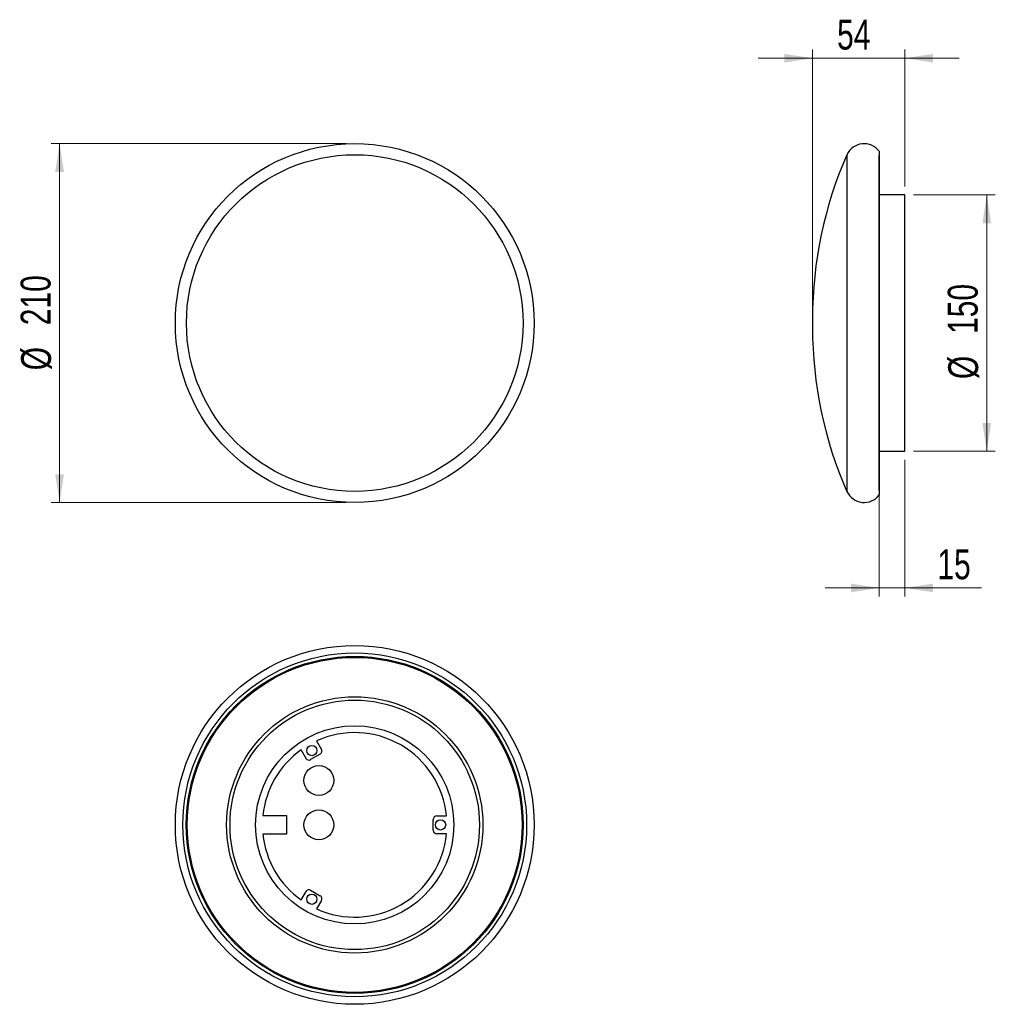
# Model space of a CAD drawing. Header units: millimetres. Extents: x 65 to 179, y 117 to 232.
import ezdxf

# ---------------------------------------------------------------- set-up
doc = ezdxf.new("R2010")
doc.units = ezdxf.units.MM
doc.styles.add('SLDTEXTSTYLE0', font='TXT', dxfattribs={"width": 0.75})
doc.dimstyles.new('SLDDIMSTYLE0', dxfattribs={"dimtxt": 3.5, "dimasz": 3.302, "dimexe": 0, "dimexo": 0.0625, "dimgap": 0.875, "dimtad": 1, "dimdec": 0, "dimlfac": 5, "dimrnd": 1e-09, "dimzin": 12, "dimdsep": 46, "dimtxsty": 'SLDTEXTSTYLE0', "dimsah": 1, "dimcen": 0.09, "dimadec": 0, "dimazin": 3, "dimtfac": 1, "dimtofl": 0, "dimtmove": 0, "dimatfit": 3, "dimfxl": 0, "dimfrac": 2, "dimtolj": 1, "dimtzin": 12, "dimarcsym": 0})
doc.dimstyles.new('SLDDIMSTYLE1', dxfattribs={"dimtxt": 3.5, "dimasz": 3.302, "dimexe": 0, "dimexo": 0.0625, "dimgap": 0.875, "dimtad": 1, "dimdec": 0, "dimlfac": 5, "dimrnd": 1e-09, "dimzin": 12, "dimdsep": 46, "dimtxsty": 'SLDTEXTSTYLE0', "dimsah": 1, "dimcen": 0.09, "dimadec": 0, "dimazin": 3, "dimtfac": 1, "dimtdec": 0, "dimtmove": 0, "dimatfit": 0, "dimfxl": 0, "dimfrac": 2, "dimtolj": 1, "dimtzin": 12, "dimarcsym": 0})
doc.dimstyles.new('SLDDIMSTYLE2', dxfattribs={"dimtxt": 3.5, "dimasz": 3.302, "dimexe": 0, "dimexo": 0.0625, "dimgap": 0.875, "dimtad": 1, "dimdec": 0, "dimlfac": 5, "dimrnd": 1e-09, "dimzin": 12, "dimdsep": 46, "dimtxsty": 'SLDTEXTSTYLE0', "dimsah": 1, "dimcen": 0.09, "dimadec": 0, "dimazin": 3, "dimtfac": 1, "dimtdec": 0, "dimtofl": 0, "dimtmove": 0, "dimatfit": 3, "dimfxl": 0, "dimfrac": 2, "dimtolj": 1, "dimtzin": 12, "dimarcsym": 0})

# ---------------------------------------------------------------- blocks, each defined once
blk = doc.blocks.new('_D')
at = {"color": 7, "linetype": 'Continuous', "lineweight": 0}
for p, q in [((102.94, 217.79), (68.39, 217.79)), ((69.39, 217.79), (69.39, 175.79)), ((102.94, 175.79), (68.39, 175.79))]:
    blk.add_line(p, q, dxfattribs=at)
at = {"color": 7, "linetype": 'Continuous', "lineweight": 18}
for points in [[(69.39, 217.79), (68.88, 214.48), (69.9, 214.48)], [(69.39, 175.79), (69.9, 179.09), (68.88, 179.09)]]:
    blk.add_solid(points, dxfattribs=at)
at = {"color": 7, "linetype": 'Continuous', "lineweight": 18, "char_height": 3.5, "attachment_point": 1, "rotation": 90, "style": 'SLDTEXTSTYLE0'}
for s, insert in [('210', (64.83, 196.53)), ('%%c', (64.88, 191.26))]:
    blk.add_mtext(s, dxfattribs=dict(at, insert=insert))
blk = doc.blocks.new('_D_1')
at = {"color": 7, "linetype": 'Continuous', "lineweight": 0}
for p, q in [((157.54, 198.33), (157.54, 228.79)), ((168.35, 212.79), (168.35, 228.79)), ((157.54, 227.79), (151.19, 227.79)), ((157.54, 227.79), (168.35, 227.79)), ((168.35, 227.79), (174.7, 227.79))]:
    blk.add_line(p, q, dxfattribs=at)
at = {"color": 7, "linetype": 'Continuous', "lineweight": 18}
for points in [[(157.54, 227.79), (154.24, 228.29), (154.24, 227.28)], [(168.35, 227.79), (171.65, 227.28), (171.65, 228.29)]]:
    blk.add_solid(points, dxfattribs=at)
at = {"color": 7, "linetype": 'Continuous', "lineweight": 18, "insert": (160.41, 232.3), "char_height": 3.5, "attachment_point": 1, "style": 'SLDTEXTSTYLE0'}
blk.add_mtext('54', dxfattribs=at)
blk = doc.blocks.new('_D_2')
at = {"color": 7, "linetype": 'Continuous', "lineweight": 0}
for p, q in [((169.35, 211.79), (178.93, 211.79)), ((177.93, 181.79), (177.93, 211.79)), ((169.35, 181.79), (178.93, 181.79))]:
    blk.add_line(p, q, dxfattribs=at)
at = {"color": 7, "linetype": 'Continuous', "lineweight": 18}
for points in [[(177.93, 211.79), (177.43, 208.48), (178.44, 208.48)], [(177.93, 181.79), (178.44, 185.09), (177.43, 185.09)]]:
    blk.add_solid(points, dxfattribs=at)
at = {"color": 7, "linetype": 'Continuous', "lineweight": 18, "char_height": 3.5, "attachment_point": 1, "rotation": 90, "style": 'SLDTEXTSTYLE0'}
for s, insert in [('150', (173.37, 195.51)), ('%%c', (173.42, 190.23))]:
    blk.add_mtext(s, dxfattribs=dict(at, insert=insert))
blk = doc.blocks.new('_D_3')
at = {"color": 7, "linetype": 'Continuous', "lineweight": 0}
for p, q in [((165.35, 180.79), (165.35, 164.79)), ((168.35, 180.79), (168.35, 164.79)), ((165.35, 165.79), (159, 165.79)), ((165.35, 165.79), (168.35, 165.79)), ((168.35, 165.79), (177.32, 165.79))]:
    blk.add_line(p, q, dxfattribs=at)
at = {"color": 7, "linetype": 'Continuous', "lineweight": 18}
for points in [[(165.35, 165.79), (162.04, 166.29), (162.04, 165.28)], [(168.35, 165.79), (171.65, 165.28), (171.65, 166.29)]]:
    blk.add_solid(points, dxfattribs=at)
at = {"color": 7, "linetype": 'Continuous', "lineweight": 18, "insert": (172.15, 170.3), "char_height": 3.5, "attachment_point": 1, "style": 'SLDTEXTSTYLE0'}
blk.add_mtext('15', dxfattribs=at)

msp = doc.modelspace()

# ---------------------------------------------------------------- linework, layer by layer
at = {"color": 7, "linetype": 'Continuous', "lineweight": 25}
for p, q in [((165.34, 216.91), (165.34, 176.66)), ((161.56, 216.49), (161.56, 177.08)), ((165.35, 216.39), (165.34, 216.39)), ((165.35, 177.19), (165.35, 216.39)), ((168.35, 211.79), (165.35, 211.79)), ((168.35, 181.79), (168.35, 211.79)), ((157.54, 197.33), (157.54, 196.24)), ((165.35, 181.79), (168.35, 181.79)), ((165.34, 177.19), (165.35, 177.19)), ((99.47, 147.88), (100.05, 146.89)), ((98.24, 145.84), (97.66, 146.84)), ((99.9, 146.34), (98.78, 145.69)), ((93.2, 139.15), (95.94, 139.15)), ((95.94, 139.15), (95.94, 136.95)), ((113.14, 137.4), (113.14, 138.7)), ((113.54, 139.1), (114.69, 139.1)), ((95.94, 136.95), (93.2, 136.95)), ((114.69, 137), (113.54, 137)), ((97.66, 129.26), (98.24, 130.26)), ((98.78, 130.4), (99.9, 129.76)), ((100.05, 129.21), (99.47, 128.22))]:
    msp.add_line(p, q, dxfattribs=at)
for centre, radius in [((103.94, 196.79), 21), ((103.94, 196.79), 19.7), ((103.94, 138.05), 21), ((103.94, 138.05), 20.12), ((103.94, 138.05), 19.72), ((103.94, 138.05), 19.6), ((103.94, 138.05), 15), ((103.94, 138.05), 14.6), ((103.94, 138.05), 11.6), ((98.92, 146.75), 0.6), ((99.74, 143.25), 1.75), ((99.74, 138.05), 1.75), ((113.99, 138.05), 0.6), ((98.92, 129.35), 0.6)]:
    msp.add_circle(centre, radius, dxfattribs=at)
for centre, radius, start, end in [((163.58, 215.57), 2.21, 37.1198, 155.5369), ((205.11, 197.33), 47.58, 156.2576, 180), ((205.11, 196.24), 47.58, 180, 203.7424), ((163.58, 178), 2.21, 204.4631, 322.8802), ((103.94, 138.05), 10.8, 5.5584, 114.4416), ((103.94, 138.05), 10.8, 125.5584, 174.1542), ((99.7, 146.69), 0.4, 300, 30), ((98.58, 146.04), 0.4, 210, 300), ((113.54, 138.7), 0.4, 90, 180), ((113.54, 137.4), 0.4, 180, 270), ((103.94, 138.05), 10.8, 185.8458, 234.4416), ((103.94, 138.05), 10.8, 245.5584, 354.4416), ((98.58, 130.06), 0.4, 60, 150), ((99.7, 129.41), 0.4, 330, 60)]:
    msp.add_arc(centre, radius, start, end, dxfattribs=at)

# ---------------------------------------------------------------- dimensions: what is measured, and where the dimension line sits
at = {"color": 7, "linetype": 'Continuous', "lineweight": 18}
for base, p1, p2, picture, middle in [((168.35, 227.79), (157.54, 197.33), (168.35, 211.79), '_D_1', (163, 227.79)), ((168.35, 165.79), (165.35, 181.79), (168.35, 181.79), '_D_3', (174.73, 165.79))]:
    dim = msp.add_linear_dim(base=base, p1=p1, p2=p2, dimstyle='SLDDIMSTYLE1', dxfattribs=at)
    dim.commit()
    dim.dimension.update_dxf_attribs({"geometry": picture, "text_midpoint": middle, "dimtype": 160})
for base, p1, p2, dimstyle, picture, middle in [((69.39, 175.79), (103.94, 217.79), (103.94, 175.79), 'SLDDIMSTYLE0', '_D', (69.39, 197.77)), ((177.93, 211.79), (168.35, 181.79), (168.35, 211.79), 'SLDDIMSTYLE2', '_D_2', (177.93, 196.75))]:
    dim = msp.add_linear_dim(base=base, p1=p1, p2=p2, angle=90, text='%%c<>', dimstyle=dimstyle, dxfattribs=at)
    dim.commit()
    dim.dimension.update_dxf_attribs({"geometry": picture, "text_midpoint": middle, "dimtype": 160})

doc.saveas('drawing.dxf')
